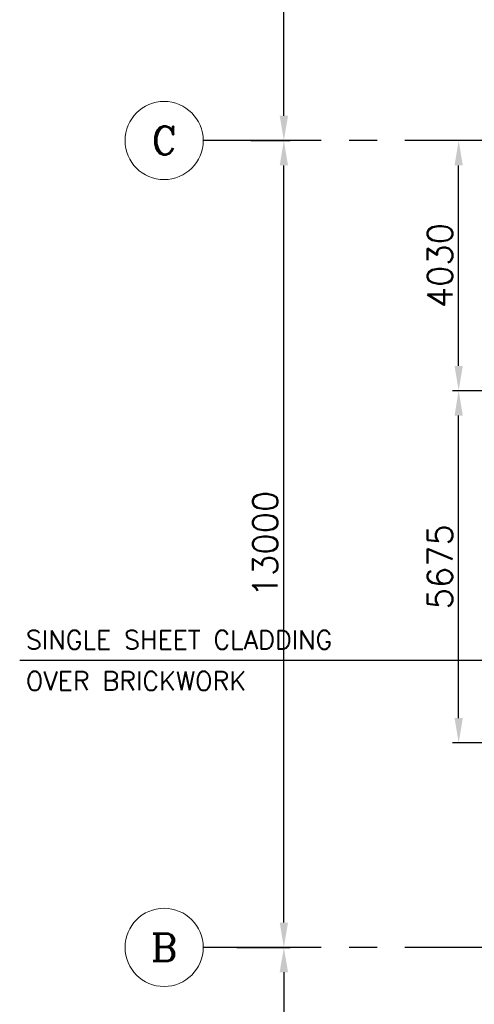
# Model space of a CAD drawing. Header units: inches. Extents: x 0 to 1564127, y -23460 to 23144100.
# Tile 95 of 215: x 393957 to 401281, y 123808 to 139673. Entities that reach past the tile are written whole.
import ezdxf
from ezdxf.enums import TextEntityAlignment as Align

# ---------------------------------------------------------------- set-up
doc = ezdxf.new("R2010")
doc.units = ezdxf.units.IN
doc.header["$LTSCALE"] = 1800
doc.header["$MEASUREMENT"] = 0
doc.linetypes.add('CENTER', pattern=[2, 1.25, -0.25, 0.25, -0.25])
doc.layers.get('0').update_dxf_attribs({"color": 253, "lineweight": 9})
for name, color, linetype, lineweight in [('A-DOOR', 31, 'Continuous', 9), ('CL', 8, 'CENTER', 15), ('dimension line', 4, 'Continuous', 13), ('LEADER', 4, 'Continuous', 15), ('WALL HATCH', 251, 'Continuous', 13)]:
    doc.layers.add(name, color=color, linetype=linetype, lineweight=lineweight)
for name, color, linetype in [('DIM', 4, 'Continuous'), ('GRID', 251, 'CENTER'), ('TEXT', 3, 'Continuous')]:
    doc.layers.add(name, color=color, linetype=linetype)
doc.styles.add('COMPLEX', font='complex')
doc.styles.add('ROMANS', font='romans.shx')
doc.dimstyles.new('270-TA-100', dxfattribs={"dimscale": 150, "dimtxt": 400, "dimasz": 2, "dimexe": 0.75, "dimexo": 1, "dimgap": 1, "dimtad": 1, "dimdec": 0, "dimzin": 12, "dimdsep": 46, "dimtxsty": 'ROMANS', "dimcen": 0, "dimclrd": 256, "dimclre": 256, "dimclrt": 6, "dimadec": 1, "dimazin": 3, "dimtfac": 1, "dimtdec": 0, "dimtix": 1, "dimtmove": 2, "dimatfit": 0, "dimfxl": 1.25, "dimarcsym": 2})
doc.dimstyles.new('DIM100 x2', dxfattribs={"dimscale": 0, "dimtxt": 400, "dimasz": 400, "dimexe": 100, "dimexo": 100, "dimgap": 100, "dimtad": 1, "dimdec": 0, "dimzin": 13, "dimdsep": 46, "dimtxsty": 'ROMANS', "dimblk2": 'OBLIQUE', "dimcen": 100, "dimdle": 100, "dimclrd": 9, "dimclre": 9, "dimclrt": 4, "dimadec": 0, "dimazin": 0, "dimtfac": 1.1, "dimtdec": 0, "dimtix": 1, "dimtmove": 2, "dimatfit": 3, "dimfxl": 1, "dimtolj": 1, "dimtzin": 13, "dimarcsym": 0})

# ---------------------------------------------------------------- blocks, each defined once
blk = doc.blocks.new('*D98')
at = {"layer": 'Defpoints', "color": 0, "transparency": 16777216}
for p in [(397358, 124725), (397358, 94725), (398213, 94725)]:
    blk.add_point(p, dxfattribs=at)
at = {"layer": 'dimension line', "color": 9, "lineweight": -2, "transparency": 16777216}
for p, q in [((397458, 124725), (398313, 124725)), ((398213, 124325), (398213, 95125)), ((397458, 94725), (398313, 94725))]:
    blk.add_line(p, q, dxfattribs=at)
at = {"layer": 'dimension line', "color": 9, "transparency": 16777216}
for points in [[(398146, 124325), (398280, 124325), (398213, 124725)], [(398146, 95125), (398280, 95125), (398213, 94725)]]:
    blk.add_solid(points, dxfattribs=at)
at = {"layer": 'dimension line', "color": 4, "transparency": 16777216, "insert": (397913, 109725), "char_height": 400, "attachment_point": 5, "rotation": 90, "style": 'ROMANS'}
blk.add_mtext('\\A1;30000', dxfattribs=at)
blk = doc.blocks.new('_Oblique')
at = {"color": 0, "linetype": 'ByBlock', "lineweight": -2}
blk.add_line((-0.5, -0.5), (0.5, 0.5), dxfattribs=at)
blk = doc.blocks.new('*D99')
at = {"layer": 'Defpoints', "color": 0, "transparency": 16777216}
for p in [(397583, 137725), (398213, 137725), (397583, 124725)]:
    blk.add_point(p, dxfattribs=at)
at = {"layer": 'dimension line', "color": 9, "lineweight": -2, "transparency": 16777216}
for p, q in [((397683, 137725), (398313, 137725)), ((398213, 125125), (398213, 137325)), ((397683, 124725), (398313, 124725))]:
    blk.add_line(p, q, dxfattribs=at)
at = {"layer": 'dimension line', "color": 9, "transparency": 16777216}
for points in [[(398146, 137325), (398280, 137325), (398213, 137725)], [(398146, 125125), (398280, 125125), (398213, 124725)]]:
    blk.add_solid(points, dxfattribs=at)
at = {"layer": 'dimension line', "color": 4, "transparency": 16777216, "insert": (397913, 131225), "char_height": 400, "attachment_point": 5, "rotation": 90, "style": 'ROMANS'}
blk.add_mtext('\\A1;13000', dxfattribs=at)
blk = doc.blocks.new('*D100')
at = {"layer": 'Defpoints', "color": 0, "transparency": 16777216}
for p in [(397583, 148725), (398213, 148725), (397583, 137725)]:
    blk.add_point(p, dxfattribs=at)
at = {"layer": 'dimension line', "color": 9, "lineweight": -2, "transparency": 16777216}
for p, q in [((397683, 148725), (398313, 148725)), ((398213, 138125), (398213, 148325)), ((397683, 137725), (398313, 137725))]:
    blk.add_line(p, q, dxfattribs=at)
at = {"layer": 'dimension line', "color": 9, "transparency": 16777216}
for points in [[(398146, 148325), (398280, 148325), (398213, 148725)], [(398146, 138125), (398280, 138125), (398213, 137725)]]:
    blk.add_solid(points, dxfattribs=at)
at = {"layer": 'dimension line', "color": 4, "transparency": 16777216, "insert": (397913, 143225), "char_height": 400, "attachment_point": 5, "rotation": 90, "style": 'ROMANS'}
blk.add_mtext('\\A1;11000', dxfattribs=at)
blk = doc.blocks.new('GRD')
at = {"layer": 'CL', "linetype": 'Continuous'}
blk.add_circle((0, 419.99985), 419.99985, dxfattribs=at)
at = {"layer": 'CL', "color": 4, "style": 'COMPLEX'}
blk.add_attdef('GRD', text='', height=300, dxfattribs=at).set_placement((0, 419.99985), align=Align.MIDDLE)
blk = doc.blocks.new('*D1176')
at = {"layer": 'Defpoints', "color": 0, "transparency": 16777216}
for p in [(401029, 133695), (402439, 133695), (402439, 128020)]:
    blk.add_point(p, dxfattribs=at)
at = {"layer": 'DIM', "color": 9, "lineweight": -2, "transparency": 16777216}
for p, q in [((402339, 133695), (400929, 133695)), ((401029, 128420), (401029, 133295)), ((402339, 128020), (400929, 128020))]:
    blk.add_line(p, q, dxfattribs=at)
at = {"layer": 'DIM', "color": 9, "transparency": 16777216}
for points in [[(400963, 133295), (401096, 133295), (401029, 133695)], [(400963, 128420), (401096, 128420), (401029, 128020)]]:
    blk.add_solid(points, dxfattribs=at)
at = {"layer": 'DIM', "color": 4, "transparency": 16777216, "insert": (400729, 130858), "char_height": 400, "attachment_point": 5, "rotation": 90, "style": 'ROMANS'}
blk.add_mtext('\\A1;5675', dxfattribs=at)
blk = doc.blocks.new('*D1177')
at = {"layer": 'Defpoints', "color": 0, "transparency": 16777216}
for p in [(401029, 137725), (401132, 137725), (402439, 133695)]:
    blk.add_point(p, dxfattribs=at)
at = {"layer": 'DIM', "color": 9, "lineweight": -2, "transparency": 16777216}
for p, q in [((401032, 137725), (400929, 137725)), ((401029, 134095), (401029, 137325)), ((402339, 133695), (400929, 133695))]:
    blk.add_line(p, q, dxfattribs=at)
at = {"layer": 'DIM', "color": 9, "transparency": 16777216}
for points in [[(400963, 137325), (401096, 137325), (401029, 137725)], [(400963, 134095), (401096, 134095), (401029, 133695)]]:
    blk.add_solid(points, dxfattribs=at)
at = {"layer": 'DIM', "color": 4, "transparency": 16777216, "insert": (400729, 135710), "char_height": 400, "attachment_point": 5, "rotation": 90, "style": 'ROMANS'}
blk.add_mtext('\\A1;4030', dxfattribs=at)
blk = doc.blocks.new('SC-01& LIFT')
at = {"layer": 'WALL HATCH'}
h = blk.add_hatch(dxfattribs=at)
h.set_pattern_fill('ANSI32', color=256, scale=750, style=0)
h.set_pattern_definition([(45, (-441713.83, -169222.05), (-198.87378, 198.87378), []), (45, (-441581.25, -169222.05), (-198.87378, 198.87378), [])])
edge = h.paths.add_edge_path()
edge.add_arc((3172, -33583100), 33587860, 89.9999019, 90.0002943, ccw=False)
edge.add_line((3230, 4760), (3230, 8855))
edge.add_line((3230, 8855), (3000, 8855))
edge.add_line((3000, 8855), (3000, 4760))

msp = doc.modelspace()

# ---------------------------------------------------------------- linework, layer by layer
at = {"layer": 'GRID'}
for p, q in [((532013.7, 137725.31), (396913.7, 137725.31)), ((532013.7, 137725.31), (396913.7, 137725.31)), ((532013.7, 124725.31), (396913.7, 124725.31)), ((532013.7, 124725.31), (396913.7, 124725.31))]:
    msp.add_line(p, q, dxfattribs=at)

# ---------------------------------------------------------------- block references
at = {"layer": 'A-DOOR'}
msp.add_blockref('SC-01& LIFT', (403713.7, 124725.31), dxfattribs=at)
at = {"layer": 'DIM', "xscale": 1.5, "yscale": 1.5, "zscale": 1.5}
for p, values in [((396283.7, 137095.31), {'GRD': 'C'}), ((396283.7, 124095.31), {'GRD': 'B'})]:
    msp.add_blockref('GRD', p, dxfattribs=at).add_auto_attribs(values)

# ---------------------------------------------------------------- texts
at = {"layer": 'TEXT', "linetype": 'CENTER', "style": 'ROMANS'}
for s, p in [('SINGLE SHEET CLADDING', (394056.06, 129531.72)), ('OVER BRICKWORK', (394056.06, 128867.88))]:
    msp.add_text(s, height=300, dxfattribs=at).set_placement(p)

# ---------------------------------------------------------------- dimensions: what is measured, and where the dimension line sits
at = {"layer": 'DIM'}
for base, p1, p2, picture, middle in [((401029.37, 137725.31), (402438.7, 133695.31), (401131.87, 137725.31), '*D1177', (400729.37, 135710.31)), ((401029.37, 133695.31), (402438.7, 128020.31), (402438.7, 133695.31), '*D1176', (400729.37, 130857.81))]:
    dim = msp.add_linear_dim(base=base, p1=p1, p2=p2, angle=90, dimstyle='DIM100 x2', override={"dimscale": 1}, dxfattribs=at)
    dim.commit()
    dim.dimension.update_dxf_attribs({"geometry": picture, "text_midpoint": middle})
at = {"layer": 'dimension line'}
for base, p1, p2, picture, middle in [((398212.86, 148725.31), (397583.22, 137725.31), (397583.22, 148725.31), '*D100', (397912.86, 143225.31)), ((398212.86, 137725.31), (397583.22, 124725.31), (397583.22, 137725.31), '*D99', (397912.86, 131225.31)), ((398212.86, 94725.31), (397357.57, 124725.31), (397357.57, 94725.31), '*D98', (397912.86, 109725.31))]:
    dim = msp.add_linear_dim(base=base, p1=p1, p2=p2, angle=90, dimstyle='DIM100 x2', override={"dimscale": 1}, dxfattribs=at)
    dim.commit()
    dim.dimension.update_dxf_attribs({"geometry": picture, "text_midpoint": middle})

# ---------------------------------------------------------------- leaders
at = {"layer": 'LEADER'}
msp.add_leader([(403470.7, 129348.17), (399394.11, 129348.17), (393957.21, 129348.17)], dimstyle='270-TA-100', dxfattribs=at)

doc.saveas('drawing.dxf')
